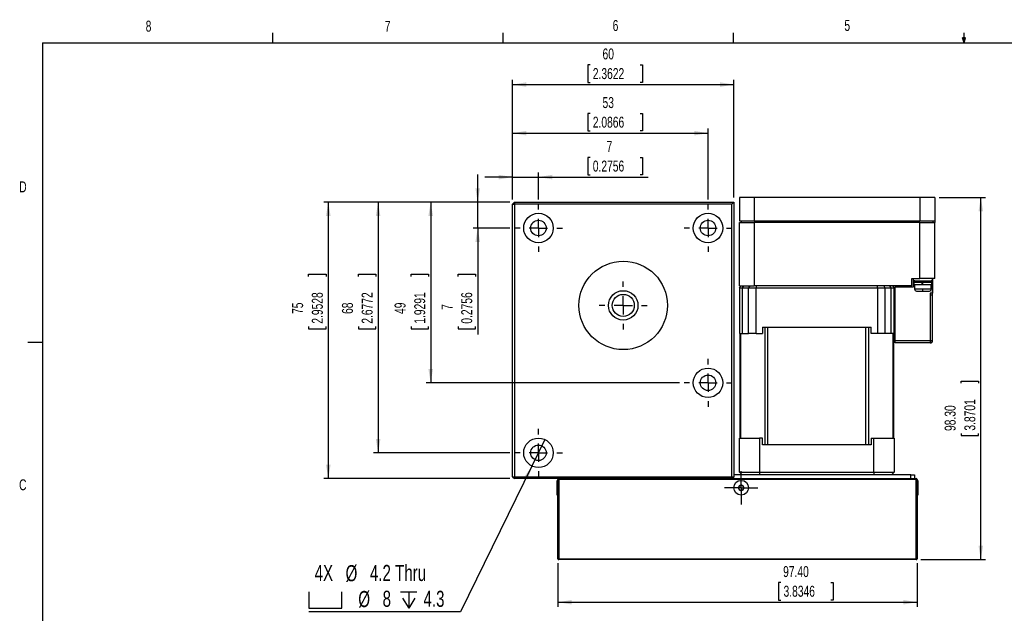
# Model space of a CAD drawing. Extents: x 11 to 421, y 5 to 275.
# Tile 2 of 3: x 11 to 225, y 146 to 275. Entities that reach past the tile are written whole.
import ezdxf
from ezdxf.enums import TextEntityAlignment as Align

# ---------------------------------------------------------------- set-up
doc = ezdxf.new("R2010")
doc.units = 0
doc.layers.get('0').update_dxf_attribs({"linetype": 'CONTINUOUS'})
doc.dimstyles.new('SLDDIMSTYLE1', dxfattribs={"dimtxt": 2.38125, "dimasz": 3, "dimexe": 0, "dimexo": 0.0625, "dimgap": 0.595313, "dimtad": 1, "dimlfac": 1.25, "dimrnd": 1e-09, "dimzin": 12, "dimsah": 1, "dimcen": 0.09, "dimazin": 3, "dimtfac": 1, "dimtofl": 0, "dimtmove": 0, "dimatfit": 3})
doc.dimstyles.new('SLDDIMSTYLE2', dxfattribs={"dimtxt": 2.38125, "dimasz": 3, "dimexe": 0, "dimexo": 0.0625, "dimgap": 0.595313, "dimtad": 1, "dimlfac": 1.25, "dimrnd": 1e-09, "dimzin": 12, "dimsah": 1, "dimcen": 0.09, "dimazin": 3, "dimtfac": 1, "dimtmove": 0, "dimatfit": 3})
doc.dimstyles.new('SLDDIMSTYLE3', dxfattribs={"dimtxt": 2.38125, "dimasz": 3, "dimexe": 0, "dimexo": 0.0625, "dimgap": 0.595313, "dimtad": 1, "dimlfac": 1.25, "dimrnd": 1e-09, "dimzin": 4, "dimsah": 1, "dimcen": 0.09, "dimazin": 3, "dimtfac": 1, "dimtofl": 0, "dimtmove": 0, "dimatfit": 3})
doc.dimstyles.new('SLDDIMSTYLE4', dxfattribs={"dimtxt": 3.5, "dimasz": 3, "dimexe": 0, "dimexo": 0.0625, "dimgap": 0.875, "dimtad": 0, "dimtih": 1, "dimtoh": 1, "dimlfac": 1.25, "dimrnd": 1e-09, "dimzin": 12, "dimblk1": 'NONE', "dimsah": 1, "dimcen": 0, "dimazin": 3, "dimtfac": 1, "dimtmove": 0, "dimatfit": 3})

# ---------------------------------------------------------------- blocks, each defined once
blk = doc.blocks.new('*D10')
at = {"color": 7, "linetype": 'CONTINUOUS'}
for p, q in [((127.8, 157.31), (127.8, 147.86)), ((205.72, 157.31), (205.72, 147.86)), ((176.15, 153.12), (175.66, 153.12)), ((175.66, 153.12), (175.66, 149.34)), ((187.03, 153.12), (187.51, 153.12)), ((187.51, 153.12), (187.51, 149.34)), ((127.8, 148.86), (205.72, 148.86)), ((175.66, 149.34), (176.15, 149.34)), ((187.51, 149.34), (187.03, 149.34))]:
    blk.add_line(p, q, dxfattribs=at)
for points in [[(127.8, 148.86), (130.8, 148.36), (130.8, 149.36)], [(205.72, 148.86), (202.72, 149.36), (202.72, 148.36)]]:
    blk.add_solid(points, dxfattribs=at)
at = {"color": 7, "linetype": 'CONTINUOUS', "width": 0.7}
for s, p in [('97.40', (176.66, 153.61, -7.68)), ('3.8346', (176.75, 149.34, -7.68))]:
    blk.add_text(s, height=2.381, dxfattribs=at).set_placement(p, align=Align.BOTTOM_LEFT)
blk = doc.blocks.new('*D11')
at = {"color": 7, "linetype": 'CONTINUOUS'}
for p, q in [((210.56, 236.75), (220.56, 236.75)), ((219.56, 158.11), (219.56, 236.75)), ((215.29, 196.4), (215.29, 196.88)), ((215.29, 196.88), (219.08, 196.88)), ((219.08, 196.88), (219.08, 196.4)), ((215.29, 185.52), (215.29, 185.03)), ((215.29, 185.03), (219.08, 185.03)), ((219.08, 185.03), (219.08, 185.52)), ((206.52, 158.11), (220.56, 158.11))]:
    blk.add_line(p, q, dxfattribs=at)
for points in [[(219.56, 236.75), (219.06, 233.75), (220.06, 233.75)], [(219.56, 158.11), (220.06, 161.11), (219.06, 161.11)]]:
    blk.add_solid(points, dxfattribs=at)
at = {"color": 7, "linetype": 'CONTINUOUS', "width": 0.7}
for s, p in [('3.8701', (219.08, 186.12, -7.68)), ('98.30', (214.81, 186.04, -7.68))]:
    blk.add_text(s, height=2.381, rotation=90, dxfattribs=at).set_placement(p, align=Align.BOTTOM_LEFT)
blk = doc.blocks.new('*D12')
at = {"color": 7, "linetype": 'CONTINUOUS'}
for p, q in [((110.38, 235.71), (110.38, 241.71)), ((117.36, 235.71), (109.38, 235.71)), ((110.38, 230.11), (110.38, 235.71)), ((117.36, 230.11), (109.38, 230.11)), ((110.38, 230.11), (110.38, 207.01)), ((106.12, 219.62), (106.12, 220.1)), ((106.12, 220.1), (109.9, 220.1)), ((109.9, 220.1), (109.9, 219.62)), ((106.12, 208.74), (106.12, 208.25)), ((106.12, 208.25), (109.9, 208.25)), ((109.9, 208.25), (109.9, 208.74))]:
    blk.add_line(p, q, dxfattribs=at)
for points in [[(110.38, 235.71), (110.88, 238.71), (109.88, 238.71)], [(110.38, 230.11), (109.88, 227.11), (110.88, 227.11)]]:
    blk.add_solid(points, dxfattribs=at)
at = {"color": 7, "linetype": 'CONTINUOUS', "width": 0.7}
for s, height, p in [('0.2756', 2.381, (109.9, 209.34, -7.68)), ('7', 2.38, (105.64, 212.33, -7.68))]:
    blk.add_text(s, height=height, rotation=90, dxfattribs=at).set_placement(p, align=Align.BOTTOM_LEFT)
blk = doc.blocks.new('*D13')
at = {"color": 7, "linetype": 'CONTINUOUS'}
for p, q in [((117.36, 235.71), (99.18, 235.71)), ((100.18, 235.71), (100.18, 196.51)), ((95.91, 219.62), (95.91, 220.1)), ((95.91, 220.1), (99.7, 220.1)), ((99.7, 220.1), (99.7, 219.62)), ((95.91, 208.74), (95.91, 208.25)), ((95.91, 208.25), (99.7, 208.25)), ((99.7, 208.25), (99.7, 208.74)), ((154.16, 196.51), (99.18, 196.51))]:
    blk.add_line(p, q, dxfattribs=at)
for points in [[(100.18, 235.71), (99.68, 232.71), (100.68, 232.71)], [(100.18, 196.51), (100.68, 199.51), (99.68, 199.51)]]:
    blk.add_solid(points, dxfattribs=at)
at = {"color": 7, "linetype": 'CONTINUOUS', "width": 0.7}
for s, p in [('1.9291', (99.7, 209.34, -7.68)), ('49', (95.43, 211.45, -7.68))]:
    blk.add_text(s, height=2.381, rotation=90, dxfattribs=at).set_placement(p, align=Align.BOTTOM_LEFT)
blk = doc.blocks.new('*D14')
at = {"color": 7, "linetype": 'CONTINUOUS'}
for p, q in [((117.36, 235.71), (87.77, 235.71)), ((88.77, 235.71), (88.77, 181.31)), ((84.51, 219.62), (84.51, 220.1)), ((84.51, 220.1), (88.29, 220.1)), ((88.29, 220.1), (88.29, 219.62)), ((84.51, 208.74), (84.51, 208.25)), ((84.51, 208.25), (88.29, 208.25)), ((88.29, 208.25), (88.29, 208.74)), ((117.36, 181.31), (87.77, 181.31))]:
    blk.add_line(p, q, dxfattribs=at)
for points in [[(88.77, 235.71), (88.27, 232.71), (89.27, 232.71)], [(88.77, 181.31), (89.27, 184.31), (88.27, 184.31)]]:
    blk.add_solid(points, dxfattribs=at)
at = {"color": 7, "linetype": 'CONTINUOUS', "width": 0.7}
for s, p in [('2.6772', (88.29, 209.34, -7.68)), ('68', (84.02, 211.45, -7.68))]:
    blk.add_text(s, height=2.381, rotation=90, dxfattribs=at).set_placement(p, align=Align.BOTTOM_LEFT)
blk = doc.blocks.new('*D15')
at = {"color": 7, "linetype": 'CONTINUOUS'}
for p, q in [((117.36, 235.71), (76.96, 235.71)), ((77.96, 235.71), (77.96, 175.71)), ((73.69, 219.62), (73.69, 220.1)), ((73.69, 220.1), (77.48, 220.1)), ((77.48, 220.1), (77.48, 219.62)), ((73.69, 208.74), (73.69, 208.25)), ((73.69, 208.25), (77.48, 208.25)), ((77.48, 208.25), (77.48, 208.74)), ((117.36, 175.71), (76.96, 175.71))]:
    blk.add_line(p, q, dxfattribs=at)
for points in [[(77.96, 235.71), (77.46, 232.71), (78.46, 232.71)], [(77.96, 175.71), (78.46, 178.71), (77.46, 178.71)]]:
    blk.add_solid(points, dxfattribs=at)
at = {"color": 7, "linetype": 'CONTINUOUS', "width": 0.7}
for s, p in [('2.9528', (77.48, 209.34, -7.68)), ('75', (73.21, 211.45, -7.68))]:
    blk.add_text(s, height=2.381, rotation=90, dxfattribs=at).set_placement(p, align=Align.BOTTOM_LEFT)
blk = doc.blocks.new('*D16')
at = {"color": 7, "linetype": 'CONTINUOUS'}
for p, q in [((134.76, 245.44), (134.27, 245.44)), ((134.27, 245.44), (134.27, 241.66)), ((145.64, 245.44), (146.12, 245.44)), ((146.12, 245.44), (146.12, 241.66)), ((117.96, 236.31), (117.96, 242.17)), ((123.56, 236.31), (123.56, 242.17)), ((134.27, 241.66), (134.76, 241.66)), ((146.12, 241.66), (145.64, 241.66)), ((117.96, 241.17), (111.96, 241.17)), ((117.96, 241.17), (123.56, 241.17)), ((123.56, 241.17), (147.36, 241.17))]:
    blk.add_line(p, q, dxfattribs=at)
for points in [[(117.96, 241.17), (114.96, 241.67), (114.96, 240.67)], [(123.56, 241.17), (126.56, 240.67), (126.56, 241.67)]]:
    blk.add_solid(points, dxfattribs=at)
at = {"color": 7, "linetype": 'CONTINUOUS', "width": 0.7}
for s, height, p in [('7', 2.38, (138.35, 245.92, -7.68)), ('0.2756', 2.381, (135.36, 241.66, -7.68))]:
    blk.add_text(s, height=height, dxfattribs=at).set_placement(p, align=Align.BOTTOM_LEFT)
blk = doc.blocks.new('*D17')
at = {"color": 7, "linetype": 'CONTINUOUS'}
for p, q in [((134.76, 254.97), (134.27, 254.97)), ((134.27, 254.97), (134.27, 251.19)), ((145.64, 254.97), (146.12, 254.97)), ((146.12, 254.97), (146.12, 251.19)), ((117.96, 236.31), (117.96, 251.71)), ((117.96, 250.71), (160.36, 250.71)), ((134.27, 251.19), (134.76, 251.19)), ((146.12, 251.19), (145.64, 251.19)), ((160.36, 236.31), (160.36, 251.71))]:
    blk.add_line(p, q, dxfattribs=at)
for points in [[(117.96, 250.71), (120.96, 250.21), (120.96, 251.21)], [(160.36, 250.71), (157.36, 251.21), (157.36, 250.21)]]:
    blk.add_solid(points, dxfattribs=at)
at = {"color": 7, "linetype": 'CONTINUOUS', "width": 0.7}
for s, p in [('53', (137.47, 255.45, -7.68)), ('2.0866', (135.36, 251.19, -7.68))]:
    blk.add_text(s, height=2.381, dxfattribs=at).set_placement(p, align=Align.BOTTOM_LEFT)
blk = doc.blocks.new('*D18')
at = {"color": 7, "linetype": 'CONTINUOUS'}
for p, q in [((134.76, 265.53), (134.27, 265.53)), ((134.27, 265.53), (134.27, 261.74)), ((145.64, 265.53), (146.12, 265.53)), ((146.12, 265.53), (146.12, 261.74)), ((117.96, 236.31), (117.96, 262.26)), ((117.96, 261.26), (165.96, 261.26)), ((134.27, 261.74), (134.76, 261.74)), ((146.12, 261.74), (145.64, 261.74)), ((165.96, 236.71), (165.96, 262.26))]:
    blk.add_line(p, q, dxfattribs=at)
for points in [[(117.96, 261.26), (120.96, 260.76), (120.96, 261.76)], [(165.96, 261.26), (162.96, 261.76), (162.96, 260.76)]]:
    blk.add_solid(points, dxfattribs=at)
at = {"color": 7, "linetype": 'CONTINUOUS', "width": 0.7}
for s, p in [('60', (137.47, 266.01, -7.68)), ('2.3622', (135.36, 261.74, -7.68))]:
    blk.add_text(s, height=2.381, rotation=0, dxfattribs=at).set_placement(p, align=Align.BOTTOM_LEFT)
blk = doc.blocks.new('SW_SYMBOL_HOLE_SPOT')
at = {"color": 0, "linetype": 'CONTINUOUS'}
for p, q in [((0, 875), (0, 75)), ((1600, 75), (1600, 875)), ((0, 75), (1600, 75))]:
    blk.add_line(p, q, dxfattribs=at)
blk = doc.blocks.new('SW_SYMBOL_HOLE_DEPTH')
at = {"color": 0, "linetype": 'CONTINUOUS'}
for p, q in [((0, 875), (800, 875)), ((100, 555), (400, 75)), ((400, 875), (400, 75)), ((700, 555), (400, 75))]:
    blk.add_line(p, q, dxfattribs=at)
blk = doc.blocks.new('*D20')
at = {"color": 7, "linetype": 'CONTINUOUS'}
for p, q in [((124.97, 184.18), (122.16, 178.43)), ((122.16, 178.43), (106.68, 146.75)), ((106.68, 146.75), (73.73, 146.75))]:
    blk.add_line(p, q, dxfattribs=at)
blk.add_solid([(122.16, 178.43), (120.39, 175.96), (121.29, 175.52)], dxfattribs=at)
at = {"color": 7, "linetype": 'CONTINUOUS', "xscale": 0.0044707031, "yscale": 0.0044707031, "zscale": 0.0044707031}
for name, p in [('SW_SYMBOL_HOLE_SPOT', (73.73, 147.24)), ('SW_SYMBOL_HOLE_DEPTH', (93.62, 147.24))]:
    blk.add_blockref(name, p, dxfattribs=at)
at = {"color": 7, "linetype": 'CONTINUOUS', "width": 0.7}
for s, p in [('4X ', (74.99, 152.42, -7.68)), ('%%c', (81.71, 152.36, -7.68)), ('4.2 Thru', (86.99, 152.42, -7.68)), ('%%c', (84.47, 146.75, -7.68)), ('8 ', (89.74, 146.81, -7.68)), ('4.3', (98.62, 146.81, -7.68))]:
    blk.add_text(s, height=3.5, dxfattribs=at).set_placement(p, align=Align.BOTTOM_LEFT)
blk = doc.blocks.new('_NONE')
blk = doc.blocks.new('SW_CENTERMARKSYMBOL_0')
at = {"color": 0, "linetype": 'CONTINUOUS'}
for p, q in [((0, 2), (0, 3.6)), ((-2, 0), (-3.6, 0)), ((0, 0), (-2, 0)), ((0, 0), (0, 2)), ((0, 0), (0, -2)), ((0, 0), (2, 0)), ((2, 0), (3.6, 0)), ((0, -2), (0, -3.6))]:
    blk.add_line(p, q, dxfattribs=at)
blk = doc.blocks.new('SW_CENTERMARKSYMBOL_1')
at = {"color": 0, "linetype": 'CONTINUOUS'}
for p, q in [((0, 4), (0, 5.2)), ((-4, 0), (-5.2, 0)), ((0, 0), (-2, 0)), ((0, 0), (0, 2)), ((0, 0), (0, -2)), ((0, 0), (2, 0)), ((4, 0), (5.2, 0)), ((0, -4), (0, -5.2))]:
    blk.add_line(p, q, dxfattribs=at)
blk = doc.blocks.new('SW_CENTERMARKSYMBOL_2')
at = {"color": 0, "linetype": 'CONTINUOUS'}
for p, q in [((0, 4), (0, 5.2)), ((-4, 0), (-5.2, 0)), ((0, 0), (-2, 0)), ((0, 0), (0, 2)), ((0, 0), (0, -2)), ((0, 0), (2, 0)), ((4, 0), (5.2, 0)), ((0, -4), (0, -5.2))]:
    blk.add_line(p, q, dxfattribs=at)
blk = doc.blocks.new('SW_CENTERMARKSYMBOL_3')
at = {"color": 0, "linetype": 'CONTINUOUS'}
for p, q in [((0, 4), (0, 5.2)), ((-4, 0), (-5.2, 0)), ((0, 0), (-2, 0)), ((0, 0), (0, 2)), ((0, 0), (0, -2)), ((0, 0), (2, 0)), ((4, 0), (5.2, 0)), ((0, -4), (0, -5.2))]:
    blk.add_line(p, q, dxfattribs=at)
blk = doc.blocks.new('SW_CENTERMARKSYMBOL_4')
at = {"color": 0, "linetype": 'CONTINUOUS'}
for p, q in [((0, 4), (0, 5.2)), ((-4, 0), (-5.2, 0)), ((0, 0), (-2, 0)), ((0, 0), (0, 2)), ((0, 0), (0, -2)), ((0, 0), (2, 0)), ((4, 0), (5.2, 0)), ((0, -4), (0, -5.2))]:
    blk.add_line(p, q, dxfattribs=at)
blk = doc.blocks.new('SW_CENTERMARKSYMBOL_5')
at = {"color": 0, "linetype": 'CONTINUOUS'}
for p, q in [((0, 4), (0, 5.2)), ((-4, 0), (-5.2, 0)), ((0, 0), (-2, 0)), ((0, 0), (0, 2)), ((0, 0), (0, -2)), ((0, 0), (2, 0)), ((4, 0), (5.2, 0)), ((0, -4), (0, -5.2))]:
    blk.add_line(p, q, dxfattribs=at)

msp = doc.modelspace()

# ---------------------------------------------------------------- linework, layer by layer
at = {"color": 7, "linetype": 'CONTINUOUS'}
for p, q in [((65.9067, 270.3087), (65.9067, 272.4626)), ((115.9129, 270.3087), (115.9129, 272.4626)), ((165.9192, 270.3087), (165.9192, 272.4626)), ((215.9254, 270.3087), (215.5889, 271.3737)), ((216.2443, 271.3737), (215.5889, 271.3737)), ((215.7467, 271.3737), (215.9254, 270.3087)), ((215.9254, 270.3087), (215.9254, 272.4626)), ((215.9254, 270.3087), (216.2443, 271.3737)), ((216.0501, 271.3737), (215.9254, 270.3087)), ((15.9068, 270.3087), (415.9568, 270.3087)), ((15.9068, 270.3087), (15.9068, 9.9587)), ((118.3612, 235.7094), (117.9612, 235.3094)), ((117.9612, 176.1094), (117.9612, 235.3094)), ((117.9612, 235.3094), (118.3612, 235.3094)), ((118.3612, 235.7094), (165.9612, 235.7094)), ((118.3612, 235.7094), (118.3612, 235.3094)), ((118.3612, 235.3094), (118.3612, 176.1094)), ((165.5612, 235.3094), (118.3612, 235.3094)), ((165.9612, 235.7094), (165.5612, 235.3094)), ((165.5612, 176.1094), (165.5612, 235.3094)), ((165.9612, 235.7094), (165.9612, 176.1094)), ((167.1612, 236.7494), (167.1612, 231.7094)), ((170.3612, 236.7494), (167.1612, 236.7494)), ((170.3612, 236.7494), (170.3612, 231.7094)), ((206.3612, 236.7494), (170.3612, 236.7494)), ((206.3612, 236.7494), (206.3612, 231.7094)), ((209.5612, 236.7494), (206.3612, 236.7494)), ((209.5612, 236.7494), (209.5612, 231.7094)), ((167.1612, 231.7094), (170.3612, 231.7094)), ((167.1612, 231.3094), (170.3612, 231.3094)), ((167.1612, 217.5494), (167.1612, 231.3094)), ((167.5612, 231.7094), (167.5612, 231.3094)), ((170.3612, 231.7094), (206.3612, 231.7094)), ((170.3612, 231.3094), (170.3612, 217.5494)), ((206.3612, 231.3094), (170.3612, 231.3094)), ((170.5269, 231.7094), (170.5269, 231.3094)), ((206.1955, 231.7094), (206.1955, 231.3094)), ((206.3612, 231.7094), (209.5612, 231.7094)), ((206.3612, 219.1494), (206.3612, 231.3094)), ((206.3612, 231.3094), (209.5612, 231.3094)), ((209.1612, 231.7094), (209.1612, 231.3094)), ((209.5612, 231.7094), (209.5612, 231.3094)), ((209.5612, 219.1494), (209.5612, 231.3094)), ((204.6012, 219.1494), (206.3612, 219.1494)), ((204.6012, 217.5494), (204.6012, 219.1494)), ((204.9212, 218.6694), (204.9212, 219.1494)), ((205.2359, 218.6694), (204.9212, 218.6694)), ((204.9212, 217.3094), (204.9212, 218.6694)), ((205.0012, 218.6694), (205.0012, 218.2694)), ((209.0012, 218.2694), (205.0012, 218.2694)), ((205.0412, 218.2694), (205.0412, 217.7894)), ((205.2359, 218.6694), (208.7665, 218.6694)), ((209.5612, 219.1494), (206.3612, 219.1494)), ((206.7612, 218.2694), (206.7612, 217.7894)), ((207.0012, 217.7894), (207.0012, 218.2694)), ((209.0812, 218.6694), (208.7665, 218.6694)), ((208.9612, 217.7894), (208.9612, 218.2694)), ((209.0012, 218.2694), (209.0012, 218.6694)), ((209.0812, 219.1494), (209.0812, 218.6694)), ((209.0812, 218.6694), (209.0812, 215.9494)), ((209.0892, 215.5494), (209.0892, 219.1494)), ((167.1612, 217.5494), (168.0521, 217.5494)), ((167.1612, 217.1494), (167.5612, 217.5494)), ((167.1612, 217.1494), (167.7907, 217.1494)), ((167.1612, 217.1494), (167.1612, 207.1894)), ((168.0858, 217.5494), (167.7907, 217.1494)), ((167.7907, 217.1494), (169.1625, 217.1494)), ((167.7907, 217.1494), (167.7907, 207.1894)), ((168.0521, 217.5494), (168.0858, 217.5494)), ((168.0858, 217.5494), (169.4325, 217.5494)), ((169.4325, 217.5494), (169.1625, 217.1494)), ((169.1625, 217.1494), (170.7828, 217.1494)), ((169.1625, 207.1894), (169.1625, 217.1494)), ((169.4325, 217.5494), (169.4702, 217.5494)), ((169.4702, 217.5494), (170.3612, 217.5494)), ((204.6012, 217.5494), (170.3612, 217.5494)), ((170.7828, 217.5494), (170.7828, 217.1494)), ((170.7828, 217.1494), (197.1396, 217.1494)), ((170.7828, 207.1894), (170.7828, 217.1494)), ((197.1396, 217.1494), (197.1396, 217.5494)), ((197.1396, 217.1494), (197.1396, 207.1894)), ((197.1396, 217.1494), (198.7599, 217.1494)), ((198.4898, 217.5494), (198.7599, 217.1494)), ((198.7599, 217.1494), (198.7599, 207.1894)), ((198.7599, 217.1494), (200.1317, 217.1494)), ((200.1317, 217.1494), (199.8366, 217.5494)), ((200.1317, 207.1894), (200.1317, 217.1494)), ((200.1317, 217.1494), (200.7612, 217.1494)), ((200.3612, 217.5494), (200.7612, 217.1494)), ((200.7612, 207.1894), (200.7612, 217.1494)), ((201.0012, 205.6294), (201.0012, 217.3094)), ((201.0012, 217.3094), (204.9212, 217.3094)), ((206.7612, 217.7894), (205.0412, 217.7894)), ((205.2012, 217.7894), (205.2012, 216.8294)), ((205.6012, 216.4294), (207.0012, 216.4294)), ((207.0012, 217.7894), (206.7612, 217.7894)), ((208.9612, 217.7894), (207.0012, 217.7894)), ((207.0012, 216.4294), (207.0012, 216.8294)), ((207.0012, 216.4294), (208.4012, 216.4294)), ((209.0812, 215.9494), (208.6012, 215.9494)), ((208.6012, 215.9494), (208.6012, 205.6294)), ((208.6092, 215.5494), (208.6092, 215.9494)), ((208.8012, 216.8294), (208.8012, 217.7894)), ((209.0892, 215.5494), (208.6092, 215.5494)), ((208.6092, 205.6374), (208.6092, 215.5494)), ((209.0892, 205.6374), (209.0892, 215.5494)), ((172.1612, 208.5894), (195.7612, 208.5894)), ((172.1612, 208.5894), (172.1612, 207.1894)), ((172.6741, 208.5894), (172.6741, 183.0694)), ((173.3513, 183.0694), (173.3513, 208.5894)), ((194.5711, 208.5894), (194.5711, 183.0694)), ((195.2483, 183.0694), (195.2483, 208.5894)), ((195.7612, 207.1894), (195.7612, 208.5894)), ((15.9068, 205.2212), (12.7318, 205.2212)), ((167.1612, 207.1894), (167.7907, 207.1894)), ((167.2412, 207.1894), (167.2412, 184.4694)), ((167.7907, 207.1894), (169.1625, 207.1894)), ((170.7828, 207.1894), (169.1625, 207.1894)), ((170.7828, 207.1894), (172.1612, 207.1894)), ((197.1396, 207.1894), (195.7612, 207.1894)), ((198.7599, 207.1894), (197.1396, 207.1894)), ((200.1317, 207.1894), (198.7599, 207.1894)), ((200.7612, 207.1894), (200.1317, 207.1894)), ((200.6812, 184.4694), (200.6812, 207.1894)), ((208.6012, 205.6294), (201.0012, 205.6294)), ((201.0012, 205.1494), (201.0012, 205.6294)), ((208.6012, 205.1494), (201.0012, 205.1494)), ((208.6012, 205.6294), (208.6012, 205.1494)), ((208.6012, 205.6294), (208.6092, 205.6294)), ((208.6012, 205.1494), (208.6092, 205.1494)), ((209.0892, 205.6374), (208.6092, 205.6374)), ((208.6092, 205.6294), (208.6092, 205.6374)), ((209.0892, 205.6294), (209.0892, 205.6374)), ((167.1612, 177.0694), (167.1612, 184.4694)), ((167.1612, 184.4694), (171.5612, 184.4694)), ((171.5612, 184.4694), (171.5612, 177.0694)), ((172.1612, 184.4694), (171.5612, 184.4694)), ((172.1612, 183.0694), (172.1612, 184.4694)), ((195.7612, 184.4694), (196.3612, 184.4694)), ((195.7612, 184.4694), (195.7612, 183.0694)), ((196.3612, 177.0694), (196.3612, 184.4694)), ((196.3612, 184.4694), (200.7612, 184.4694)), ((200.7612, 184.4694), (200.7612, 177.0694)), ((195.7612, 183.0694), (172.1612, 183.0694)), ((117.9612, 176.1094), (118.3612, 176.1094)), ((117.9612, 176.1094), (118.3612, 175.7094)), ((118.3612, 176.1094), (165.5612, 176.1094)), ((118.3612, 176.1094), (118.3612, 175.7094)), ((165.5612, 175.7094), (118.3612, 175.7094)), ((127.8012, 175.3094), (127.6012, 175.3094)), ((127.6012, 172.1094), (127.6012, 175.3094)), ((127.8012, 158.3094), (127.8012, 175.5094)), ((127.8012, 175.5094), (128.0012, 175.5094)), ((128.0012, 175.7094), (128.0012, 175.5094)), ((128.0012, 175.5094), (128.0012, 158.3094)), ((205.5212, 175.5094), (128.0012, 175.5094)), ((165.5612, 176.1094), (165.9612, 176.1094)), ((165.5612, 175.7094), (165.9612, 176.1094)), ((165.5612, 176.1094), (165.5612, 175.7094)), ((165.5612, 175.7094), (205.5212, 175.7094)), ((204.3612, 176.5094), (165.9612, 176.5094)), ((165.9612, 175.7094), (165.9612, 176.1094)), ((167.1612, 177.0694), (171.5612, 177.0694)), ((167.1612, 177.0694), (167.7212, 176.5094)), ((171.5612, 177.0694), (196.3612, 177.0694)), ((171.5612, 177.0694), (171.5612, 176.5094)), ((196.3612, 177.0694), (196.3612, 176.5094)), ((196.3612, 177.0694), (200.7612, 177.0694)), ((200.7612, 177.0694), (200.2012, 176.5094)), ((204.3612, 175.7094), (204.3612, 176.5094)), ((204.3612, 176.5094), (205.1612, 176.5094)), ((205.1612, 176.5094), (205.1612, 175.7094)), ((205.5212, 175.5094), (205.5212, 175.7094)), ((205.5212, 175.5094), (205.7212, 175.5094)), ((205.5212, 158.3094), (205.5212, 175.5094)), ((205.7212, 175.5094), (205.7212, 158.3094)), ((205.9212, 175.3094), (205.7212, 175.3094)), ((205.9212, 175.3094), (205.9212, 173.1796)), ((167.5612, 174.3099), (167.0412, 174.0097)), ((167.0412, 174.0097), (167.0412, 173.4092)), ((167.0412, 173.4092), (167.5612, 173.109)), ((168.0812, 174.0097), (167.5612, 174.3099)), ((167.5612, 173.109), (168.0812, 173.4092)), ((168.0812, 173.4092), (168.0812, 174.0097)), ((205.9212, 173.1796), (205.9212, 172.1094)), ((127.6012, 172.1094), (127.8012, 172.1094)), ((205.7212, 172.1094), (205.9212, 172.1094)), ((127.8012, 158.3094), (128.0012, 158.3094)), ((128.0012, 158.3094), (205.5212, 158.3094)), ((128.0012, 158.1094), (128.0012, 158.3094)), ((205.5212, 158.3094), (205.7212, 158.3094)), ((205.5212, 158.3094), (205.5212, 158.1094)), ((205.5212, 158.1094), (128.0012, 158.1094))]:
    msp.add_line(p, q, dxfattribs=at)
at = {"color": 8, "linetype": 'CONTINUOUS'}
for p, q in [((207.0012, 216.8294), (205.2012, 216.8294)), ((208.8012, 216.8294), (207.0012, 216.8294)), ((167.4506, 184.4694), (167.4506, 207.1894)), ((200.4718, 207.1894), (200.4718, 184.4694))]:
    msp.add_line(p, q, dxfattribs=at)
at = {"color": 7, "linetype": 'CONTINUOUS'}
for centre, radius in [((123.5612, 230.1094), 3.2), ((160.3612, 230.1094), 3.2), ((123.5612, 230.1094), 1.68), ((160.3612, 230.1094), 1.68), ((141.9612, 213.3094), 9.6), ((141.9612, 213.3094), 3.2), ((141.9612, 213.3094), 2.4), ((160.3612, 196.5094), 3.2), ((160.3612, 196.5094), 1.68), ((123.5612, 181.3094), 3.2), ((123.5612, 181.3094), 1.68), ((167.5612, 173.7094), 1.6)]:
    msp.add_circle(centre, radius, dxfattribs=at)
for centre, radius, start, end in [((205.6012, 216.8294), 0.4, 180, 270), ((208.4012, 216.8294), 0.4, 270, 360), ((208.6092, 205.6294), 0.48, 270, 0), ((128.0012, 175.5094), 0.2, 90, 180), ((205.5212, 175.5094), 0.2, 0, 90), ((167.5612, 173.7094), 0.6004, 150, 210), ((167.5612, 173.7094), 0.6004, 90, 150), ((167.5612, 173.7094), 0.6004, 210, 270), ((167.5612, 173.7094), 0.6004, 30, 90), ((167.5612, 173.7094), 0.6004, 270, 330), ((167.5612, 173.7094), 0.6004, 330, 30), ((128.0012, 158.3094), 0.2, 180, 270), ((205.5212, 158.3094), 0.2, 270, 0)]:
    msp.add_arc(centre, radius, start, end, dxfattribs=at)

# ---------------------------------------------------------------- block references
for name, p in [('SW_CENTERMARKSYMBOL_2', (123.5612, 230.1094)), ('SW_CENTERMARKSYMBOL_3', (160.3612, 230.1094)), ('SW_CENTERMARKSYMBOL_1', (141.9612, 213.3094)), ('SW_CENTERMARKSYMBOL_4', (160.3612, 196.5094)), ('SW_CENTERMARKSYMBOL_5', (123.5612, 181.3094)), ('SW_CENTERMARKSYMBOL_0', (167.5612, 173.7094))]:
    msp.add_blockref(name, p, dxfattribs=at)

# ---------------------------------------------------------------- texts
at = {"color": 7, "linetype": 'CONTINUOUS', "width": 0.7}
for s, p in [('8', (38.3309, 272.0505)), ('7', (90.1951, 271.9783)), ('6', (139.6667, 272.1838)), ('5', (189.9588, 272.1974)), ('D', (10.8867, 237.1521)), ('C', (10.8538, 172.4531))]:
    msp.add_text(s, height=2.3813, dxfattribs=at).set_placement(p, align=Align.BOTTOM_LEFT)

# ---------------------------------------------------------------- dimensions: what is measured, and where the dimension line sits
at = {"color": 7, "linetype": 'CONTINUOUS'}
for base, p1, p2, angle, dimstyle, picture, middle in [((165.9612, 261.2595), (117.9612, 235.3094), (165.9612, 235.7094), 0, 'SLDDIMSTYLE1', '*D18', (140.1972, 261.2595)), ((110.3845, 235.7094), (118.3612, 230.1094), (118.3612, 235.7094), 90, 'SLDDIMSTYLE2', '*D12', (110.3845, 214.1765)), ((77.9612, 175.7094), (118.3612, 235.7094), (118.3612, 175.7094), 90, 'SLDDIMSTYLE1', '*D15', (77.9612, 214.1765)), ((88.7716, 181.3094), (118.3612, 235.7094), (118.3612, 181.3094), 90, 'SLDDIMSTYLE1', '*D14', (88.7716, 214.1765)), ((100.1784, 196.5094), (118.3612, 235.7094), (155.1612, 196.5094), 90, 'SLDDIMSTYLE1', '*D13', (100.1784, 214.1765)), ((219.5613, 236.7494), (205.5212, 158.1094), (209.5612, 236.7494), 90, 'SLDDIMSTYLE3', '*D11', (219.5613, 190.9589))]:
    dim = msp.add_linear_dim(base=base, p1=p1, p2=p2, angle=angle, dimstyle=dimstyle, dxfattribs=at)
    dim.commit()
    dim.dimension.update_dxf_attribs({"geometry": picture, "text_midpoint": middle, "dimtype": 160})
for base, p1, p2, dimstyle, picture, middle in [((160.3612, 250.7057), (117.9612, 235.3094), (160.3612, 235.3094), 'SLDDIMSTYLE1', '*D17', (140.1972, 250.7057)), ((123.5612, 241.1749), (117.9612, 235.3094), (123.5612, 235.3094), 'SLDDIMSTYLE2', '*D16', (140.1972, 241.1749)), ((205.7212, 148.8569), (127.8012, 158.3094), (205.7212, 158.3094), 'SLDDIMSTYLE3', '*D10', (181.5884, 148.8569))]:
    dim = msp.add_linear_dim(base=base, p1=p1, p2=p2, dimstyle=dimstyle, dxfattribs=at)
    dim.commit()
    dim.dimension.update_dxf_attribs({"geometry": picture, "text_midpoint": middle, "dimtype": 160})
dim = msp.add_diameter_dim_2p(p1=(124.9659, 184.1846), p2=(122.1564, 178.4343), text='4X %%c4.2 Thru\\P{\\fGDT;v} %%c8 {\\fGDT;x}4.3', dimstyle='SLDDIMSTYLE4', dxfattribs=at)
dim.commit()
dim.dimension.update_dxf_attribs({"geometry": '*D20', "text_midpoint": (89.409, 152.3626), "dimtype": 163})

doc.saveas('drawing.dxf')
